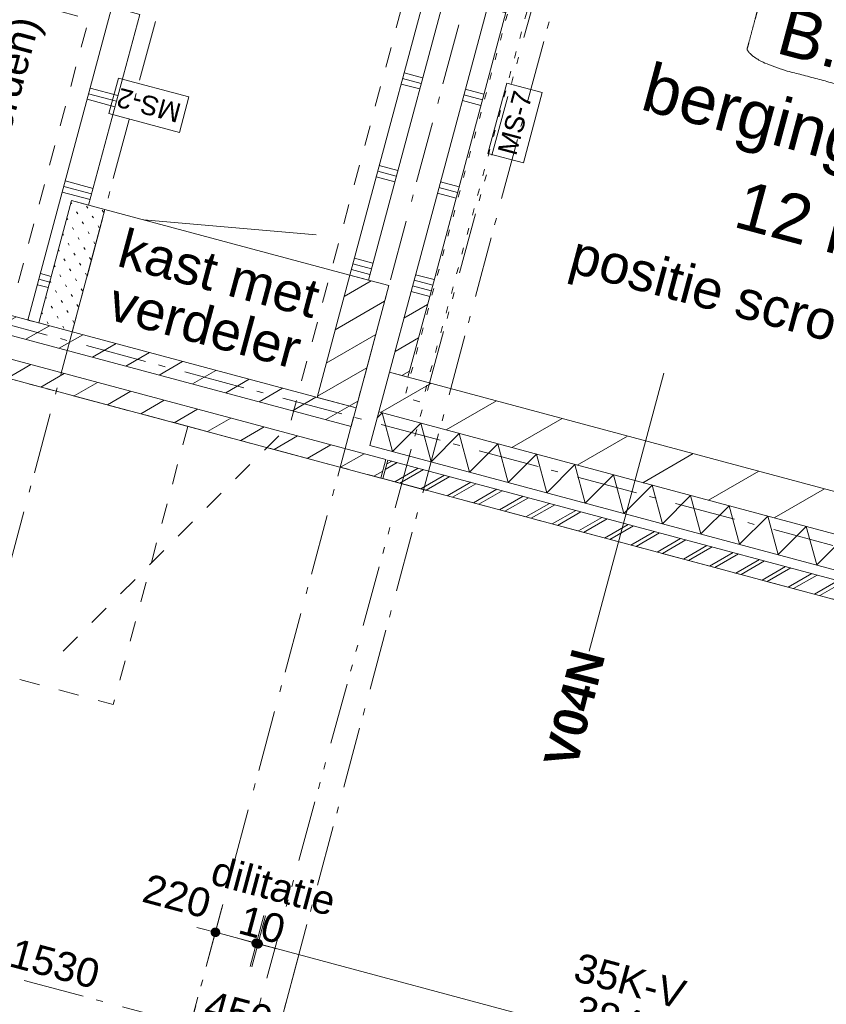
# Model space of a CAD drawing. Header units: millimetres. Extents: x -62314 to 79800, y -34032 to 28340.
# Tile 38 of 85: x 40633 to 44833, y -25594 to -20464. Entities that reach past the tile are written whole.
import ezdxf
from ezdxf.enums import TextEntityAlignment as Align

# ---------------------------------------------------------------- set-up
doc = ezdxf.new("R2010")
doc.units = ezdxf.units.MM
doc.header["$LTSCALE"] = 508
doc.header["$PDMODE"] = 1
doc.header["$PDSIZE"] = -2
for name, pattern in [('Dash Style-1', [0.41664, 0.20828, -0.20836]), ('Dash Style-5', [0.20828, 0.069425, -0.138855]), ('Dash Style-6', [1.04164, 0.625, -0.20828, 0.06943, -0.13893]), ('Dash Style-8', [1.25, 0.625, -0.20828, 0.06943, -0.13893, 0.06943, -0.13893])]:
    doc.linetypes.add(name, pattern=pattern)
doc.layers.get('0').update_dxf_attribs({"lineweight": 0})
doc.layers.get('DEFPOINTS').update_dxf_attribs({"lineweight": 0})
for name, color, linetype, lineweight in [('(00) tekening-bovenliggend', 8, 'Dash Style-1', 0), ('(00) tekening-stramien-algemeen', 7, 'Dash Style-6', 0), ('(00) tekening-verwijzing', 33, 'Fence_Line', 0), ('(00) tekst-algemeen', 8, 'Continuous', 0), ('(00) tekst-ruimtenummer-algemeen', 8, 'Continuous', 0), ('(00) tekst-ruimtenummer-gradering', 8, 'Continuous', 0), ('(00) tekst-symbool', 8, 'Continuous', 0), ('(00) tekst-tekening verwijzing', 8, 'Continuous', 0), ('(02) sloop-demarcatielijn', 5, 'Dash Style-1', 0), ('(04) bouwaanvraag-brandweer-bestaand-WBDBO', 142, 'Dash Style-1', 0), ('(21) buitenwanden-bestaand', 7, 'Continuous', 0), ('(21) buitenwanden-X baksteen_metselwerk', 92, 'Continuous', 0), ('(22) binnenwanden-X kalkzandsteen', 1, 'Continuous', 0), ('(22) binnenwanden-X metal stud _', 92, 'Continuous', 0), ('(28) hoofddraagconstructie-beton', 96, 'Continuous', 0), ('(28) hoofddraagconstructie-bovenliggend', 1, 'Dash Style-5', 0), ('(8_) losse inventaris-(82) interieur', 1, 'Dash Style-1', 0), ('(__) constructies_materialen-K isolatie', 8, 'Continuous', 0), ('Dimension', 7, 'Continuous', 0), ('None', 7, 'Continuous', 0)]:
    doc.layers.add(name, color=color, linetype=linetype, lineweight=lineweight)
doc.styles.add('Arial', font='Arial')
doc.styles.add('Arial Bold (bold)', font='Arial Bold')
doc.styles.add('Arial Italic (italic)', font='Arial Italic')
doc.styles.add('Helvetica', font='Helvetica')
doc.linetypes.add('Fence_Line', pattern='A,0,[1,Fence_Line.shx,S=0.19685,R=0,X=0,Y=-0.441942],-5', length=5)
doc.dimstyles.new('KE __', dxfattribs={"dimtxt": 75.447591, "dimasz": 50.074463, "dimexe": 125, "dimexo": 500, "dimgap": 25, "dimtad": 1, "dimdec": 1, "dimtxsty": 'Arial', "dimblk": 'DOT', "dimblk1": 'DOT', "dimblk2": 'DOT', "dimcen": 0, "dimdle": 100, "dimazin": 0, "dimtfac": 0.8, "dimtdec": 1, "dimtix": 1, "dimtmove": 0, "dimatfit": 0, "dimldrblk": 'DOT', "dimfxl": 150, "dimfxlon": 1, "dimfrac": 2, "dimtolj": 1, "dimarcsym": 0})
pattern_1 = [(45, (0, 0), (-89.80256, 89.80256), [])]
pattern_2 = [(0, (0, 0), (3e-14, -500), []), (0, (2e-15, -30), (3e-14, -500), []), (0, (4e-15, -60), (3e-14, -500), [])]

# ---------------------------------------------------------------- blocks, each defined once
blk = doc.blocks.new('(00)-1-ruimtenummer-200')
at = {"layer": '(00) tekst-ruimtenummer-algemeen', "color": 17, "lineweight": 0, "transparency": 33554687}
blk.add_open_spline([(433.3, 618), (491.4, 618), (591.9, 600.3), (650, 569.8), (650, 420.4), (650, 271.1), (591.9, 240.5), (491.4, 222.9), (0, 222.9), (-491.4, 222.9), (-591.9, 240.5), (-650, 271.1), (-650, 420.4), (-650, 569.8), (-591.9, 600.3), (-491.4, 618), (-14.5, 618), (433.3, 618)], degree=2, knots=[0, 0, 0, 0.013296, 0.026591, 0.039887, 0.251662, 0.264958, 0.278253, 0.291549, 0.503324, 0.51662, 0.529915, 0.543211, 0.754986, 0.768281, 0.781577, 0.794873, 1, 1, 1], dxfattribs=at)
at = {"layer": 'None', "color": 2, "linetype": 'Continuous', "lineweight": 0}
blk.add_point((0, 0), dxfattribs=at)
at = {"layer": '(00) tekst-ruimtenummer-algemeen', "color": 17, "transparency": 33554687, "style": 'Arial'}
for tag, p in [('nummer', (0, 222.9)), ('naam', (0, -243.4)), ('oppervlak', (0, -709.7))]:
    blk.add_attdef(tag, text='', height=251.5, dxfattribs=at).set_placement(p, align=Align.BOTTOM_CENTER)
at = {"layer": '(00) tekst-ruimtenummer-gradering', "color": 17, "transparency": 33554687, "style": 'Arial Italic (italic)'}
blk.add_attdef('personen', text='', height=251.5, dxfattribs=at).set_placement((0, -875.7), align=Align.TOP_CENTER)
at = {"layer": 'None', "color": 0, "flags": 1}
blk.add_attdef('klasse', (-1353.2, -1667.4), '', height=251.5, dxfattribs=at)
blk = doc.blocks.new('MS 7 - 150mm _ 60min _ 25db')
at = {"layer": '(00) tekst-symbool', "color": 17, "lineweight": 0, "transparency": 33554687, "flags": 128}
blk.add_lwpolyline([(-189.7, 95.6), (189.7, 95.6), (189.7, -95.6), (-189.7, -95.6)], close=True, dxfattribs=at)
at = {"layer": '(00) tekst-symbool', "color": 17, "transparency": 33554687, "insert": (0, 0), "char_height": 100.6, "attachment_point": 5, "line_spacing_factor": 0.836574, "style": 'Helvetica'}
blk.add_mtext('MS-7', dxfattribs=at)
blk = doc.blocks.new('MS 2 - 150mm _ geen')
at = {"layer": '(00) tekst-symbool', "color": 17, "lineweight": 0, "transparency": 33554687, "flags": 128}
blk.add_lwpolyline([(-189.7, 95.6), (189.7, 95.6), (189.7, -95.6), (-189.7, -95.6)], close=True, dxfattribs=at)
at = {"layer": '(00) tekst-symbool', "color": 17, "transparency": 33554687, "insert": (0, 0), "char_height": 100.6, "attachment_point": 5, "line_spacing_factor": 0.836574, "style": 'Helvetica'}
blk.add_mtext('MS-2', dxfattribs=at)
blk = doc.blocks.new('Group-40-1')
at = {"layer": 'None', "color": 17, "transparency": 33554687}
for name, p, rotation in [('MS 7 - 150mm _ 60min _ 25db', (47445.6, 1968.2), 90), ('MS 2 - 150mm _ geen', (45580.4, 1564.1), 180)]:
    blk.add_blockref(name, p, dxfattribs=dict(at, rotation=rotation))
blk = doc.blocks.new('Isolatie Object-2')
at = {"layer": '(__) constructies_materialen-K isolatie', "color": 2, "lineweight": 0, "transparency": 33554687, "flags": 128}
blk.add_lwpolyline([(0, 90), (3967, 90), (3967, -90), (0, -90)], close=True, dxfattribs=at)
blk.add_lwpolyline([(0, -90), (103.9, 90), (207.8, -90), (207.8, -90), (311.8, 90), (415.7, -90), (415.7, -90), (519.6, 90), (623.5, -90), (623.5, -90), (727.5, 90), (831.4, -90), (831.4, -90), (935.3, 90), (1039.2, -90), (1039.2, -90), (1143.2, 90), (1247.1, -90), (1247.1, -90), (1351, 90), (1454.9, -90), (1454.9, -90), (1558.8, 90), (1662.8, -90), (1662.8, -90), (1766.7, 90), (1870.6, -90), (1870.6, -90), (1974.5, 90), (2078.5, -90), (2078.5, -90), (2182.4, 90), (2286.3, -90), (2286.3, -90), (2390.2, 90), (2494.2, -90), (2494.2, -90), (2598.1, 90), (2702, -90), (2702, -90), (2805.9, 90), (2909.9, -90), (2909.9, -90), (3013.8, 90), (3117.7, -90), (3117.7, -90), (3221.6, 90), (3325.5, -90), (3325.5, -90), (3429.5, 90), (3533.4, -90), (3533.4, -90), (3637.3, 90), (3741.2, -90), (3741.2, -90), (3845.2, 90), (3949.1, -90), (3967, -59)], dxfattribs=at)
blk = doc.blocks.new('_Dot')
at = {"color": 0, "linetype": 'ByBlock', "lineweight": -2}
blk.add_line((-0.5, 0), (-1, 0), dxfattribs=at)
at = {"color": 0, "linetype": 'ByBlock', "const_width": 0.5}
blk.add_lwpolyline([(-0.25, 0, 1), (0.25, 0, 1)], format="xyb", close=True, dxfattribs=at)
blk = doc.blocks.new('*D139')
at = {"layer": 'DEFPOINTS', "color": 0, "transparency": 33554687}
for p in [(-230, 0), (-220, 0), (-230, -2508.9)]:
    blk.add_point(p, dxfattribs=at)
at = {"layer": 'Dimension', "color": 0, "lineweight": -2, "transparency": 33554687}
for p, q in [((-230, -2358.9), (-230, -2633.9)), ((-220, -2358.9), (-220, -2633.9)), ((-280.1, -2508.9), (-330.2, -2508.9)), ((-220, -2508.9), (-230, -2508.9)), ((-169.9, -2508.9), (-119.9, -2508.9))]:
    blk.add_line(p, q, dxfattribs=at)
at = {"layer": 'Dimension', "color": 0, "lineweight": -2, "xscale": 50.07446289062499, "yscale": 50.07446289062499, "zscale": 50.07446289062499}
blk.add_blockref('_Dot', (-230, -2508.9), dxfattribs=at)
at = {"layer": 'Dimension', "color": 0, "lineweight": -2, "xscale": 50.07446289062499, "yscale": 50.07446289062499, "zscale": 50.07446289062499, "rotation": 180}
blk.add_blockref('_Dot', (-220, -2508.9), dxfattribs=at)
at = {"layer": 'Dimension', "color": 0, "lineweight": 0, "transparency": 33554687, "insert": (-225, -2408.4), "char_height": 150.9, "attachment_point": 5, "style": 'Helvetica'}
blk.add_mtext('\\A1;10', dxfattribs=at)
blk = doc.blocks.new('*D140')
at = {"layer": 'DEFPOINTS', "color": 0, "transparency": 33554687}
for p in [(-220, 0), (3620, 0), (3620, -2508.9)]:
    blk.add_point(p, dxfattribs=at)
at = {"layer": 'Dimension', "color": 0, "lineweight": -2, "transparency": 33554687}
for p, q in [((-220, -2358.9), (-220, -2633.9)), ((3620, -2358.9), (3620, -2633.9)), ((-169.9, -2508.9), (3569.9, -2508.9))]:
    blk.add_line(p, q, dxfattribs=at)
at = {"layer": 'Dimension', "color": 0, "lineweight": -2, "xscale": 50.07446289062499, "yscale": 50.07446289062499, "zscale": 50.07446289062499, "rotation": 180}
blk.add_blockref('_Dot', (-220, -2508.9), dxfattribs=at)
at = {"layer": 'Dimension', "color": 0, "lineweight": -2, "xscale": 50.07446289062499, "yscale": 50.07446289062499, "zscale": 50.07446289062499}
blk.add_blockref('_Dot', (3620, -2508.9), dxfattribs=at)
at = {"layer": 'Dimension', "color": 0, "lineweight": 0, "transparency": 33554687, "insert": (1700, -2408.4), "char_height": 150.9, "attachment_point": 5, "style": 'Helvetica'}
blk.add_mtext('\\A1;3840', dxfattribs=at)
blk = doc.blocks.new('*D141')
at = {"layer": 'DEFPOINTS', "color": 0, "transparency": 33554687}
for p in [(-450, 0), (-230, 0), (-230, -2508.9)]:
    blk.add_point(p, dxfattribs=at)
at = {"layer": 'Dimension', "color": 0, "lineweight": -2, "transparency": 33554687}
for p, q in [((-450, -2358.9), (-450, -2633.9)), ((-230, -2358.9), (-230, -2633.9)), ((-500.1, -2508.9), (-550.1, -2508.9)), ((-450, -2508.9), (-230, -2508.9)), ((-179.9, -2508.9), (-129.9, -2508.9))]:
    blk.add_line(p, q, dxfattribs=at)
at = {"layer": 'Dimension', "color": 0, "lineweight": -2, "xscale": 50.07446289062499, "yscale": 50.07446289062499, "zscale": 50.07446289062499}
blk.add_blockref('_Dot', (-450, -2508.9), dxfattribs=at)
at = {"layer": 'Dimension', "color": 0, "lineweight": -2, "xscale": 50.07446289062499, "yscale": 50.07446289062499, "zscale": 50.07446289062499, "rotation": 180}
blk.add_blockref('_Dot', (-230, -2508.9), dxfattribs=at)
at = {"layer": 'Dimension', "color": 0, "lineweight": 0, "transparency": 33554687, "insert": (-692.1, -2379.1), "char_height": 150.9, "attachment_point": 5, "style": 'Helvetica'}
blk.add_mtext('\\A1;220', dxfattribs=at)
blk = doc.blocks.new('Group-175-1')
at = {"layer": '(00) tekening-verwijzing', "color": 7, "linetype": 'Continuous', "lineweight": 0, "transparency": 33554687}
blk.add_line((-119797.3, -66068.2), (-119409.1, -64619.3), dxfattribs=at)
at = {"layer": '(00) tekst-tekening verwijzing', "color": 17, "insert": (-119797.3, -66068.2), "char_height": 176.04, "attachment_point": 6, "rotation": 75.6046, "line_spacing_factor": 0.963327, "style": 'Arial Bold (bold)'}
blk.add_mtext('V04N', dxfattribs=at)
blk = doc.blocks.new('Group-195-1')
at = {"layer": '(00) tekening-stramien-algemeen', "color": 2, "lineweight": 0, "transparency": 33554687}
for p, q in [((71038, -10800), (-1886.1, -10800)), ((71038, -11070), (-1886.1, -11070))]:
    blk.add_line(p, q, dxfattribs=at)
blk = doc.blocks.new('*D395')
at = {"layer": '(00) tekening-stramien-algemeen', "color": 0, "lineweight": -2, "transparency": 33554687}
for p, q in [((50510, -350), (50510, -625)), ((47210, -500), (47210, -625)), ((50459.9, -500), (47260.1, -500))]:
    blk.add_line(p, q, dxfattribs=at)
at = {"layer": 'DEFPOINTS', "color": 0, "transparency": 33554687}
for p in [(50510, 2785.4), (47210, 0), (47210, -500)]:
    blk.add_point(p, dxfattribs=at)
at = {"layer": '(00) tekening-stramien-algemeen', "color": 0, "lineweight": -2, "xscale": 50.07446289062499, "yscale": 50.07446289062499, "zscale": 50.07446289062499, "rotation": 180}
blk.add_blockref('_Dot', (47210, -500), dxfattribs=at)
at = {"layer": '(00) tekening-stramien-algemeen', "color": 0, "lineweight": -2, "xscale": 50.07446289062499, "yscale": 50.07446289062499, "zscale": 50.07446289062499}
blk.add_blockref('_Dot', (50510, -500), dxfattribs=at)
at = {"layer": '(00) tekening-stramien-algemeen', "color": 0, "lineweight": 0, "transparency": 33554687, "insert": (48860, -374.5), "char_height": 150.9, "attachment_point": 5, "style": 'Helvetica'}
blk.add_mtext('\\A1;3300', dxfattribs=at)
blk = doc.blocks.new('*D396')
at = {"layer": '(00) tekening-stramien-algemeen', "color": 0, "lineweight": -2, "transparency": 33554687}
for p, q in [((46760, -350), (46760, -625)), ((47210, -350), (47210, -625)), ((46709.9, -500), (46659.9, -500)), ((47210, -500), (46760, -500)), ((47260.1, -500), (47310.2, -500))]:
    blk.add_line(p, q, dxfattribs=at)
at = {"layer": 'DEFPOINTS', "color": 0, "transparency": 33554687}
for p in [(46760, 2778.9), (47210, 2778.9), (46760, -500)]:
    blk.add_point(p, dxfattribs=at)
at = {"layer": '(00) tekening-stramien-algemeen', "color": 0, "lineweight": -2, "xscale": 50.07446289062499, "yscale": 50.07446289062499, "zscale": 50.07446289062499}
blk.add_blockref('_Dot', (46760, -500), dxfattribs=at)
at = {"layer": '(00) tekening-stramien-algemeen', "color": 0, "lineweight": -2, "xscale": 50.07446289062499, "yscale": 50.07446289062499, "zscale": 50.07446289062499, "rotation": 180}
blk.add_blockref('_Dot', (47210, -500), dxfattribs=at)
at = {"layer": '(00) tekening-stramien-algemeen', "color": 0, "lineweight": 0, "transparency": 33554687, "insert": (46985, -374.6), "char_height": 150.9, "attachment_point": 5, "style": 'Helvetica'}
blk.add_mtext('\\A1;450', dxfattribs=at)
blk = doc.blocks.new('*D402')
at = {"layer": '(00) tekening-stramien-algemeen', "color": 0, "lineweight": -2, "transparency": 33554687}
for p, q in [((45230, -350), (45230, -625)), ((46760, -350), (46760, -625)), ((46709.9, -500), (45280.1, -500))]:
    blk.add_line(p, q, dxfattribs=at)
at = {"layer": 'DEFPOINTS', "color": 0, "transparency": 33554687}
for p in [(45230, 2778.9), (46760, 2778.8), (45230, -500)]:
    blk.add_point(p, dxfattribs=at)
at = {"layer": '(00) tekening-stramien-algemeen', "color": 0, "lineweight": -2, "xscale": 50.07446289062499, "yscale": 50.07446289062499, "zscale": 50.07446289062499, "rotation": 180}
blk.add_blockref('_Dot', (45230, -500), dxfattribs=at)
at = {"layer": '(00) tekening-stramien-algemeen', "color": 0, "lineweight": -2, "xscale": 50.07446289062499, "yscale": 50.07446289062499, "zscale": 50.07446289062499}
blk.add_blockref('_Dot', (46760, -500), dxfattribs=at)
at = {"layer": '(00) tekening-stramien-algemeen', "color": 0, "lineweight": 0, "transparency": 33554687, "insert": (45995, -374.6), "char_height": 150.9, "attachment_point": 5, "style": 'Helvetica'}
blk.add_mtext('\\A1;1530', dxfattribs=at)
blk = doc.blocks.new('*D403')
at = {"layer": '(00) tekening-stramien-algemeen', "color": 0, "lineweight": -2, "transparency": 33554687}
for p, q in [((43255, -350), (43255, -625)), ((45230, -350), (45230, -625)), ((45179.9, -500), (43305.1, -500))]:
    blk.add_line(p, q, dxfattribs=at)
at = {"layer": 'DEFPOINTS', "color": 0, "transparency": 33554687}
for p in [(43255, 2778.9), (45230, 2778.8), (43255, -500)]:
    blk.add_point(p, dxfattribs=at)
at = {"layer": '(00) tekening-stramien-algemeen', "color": 0, "lineweight": -2, "xscale": 50.07446289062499, "yscale": 50.07446289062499, "zscale": 50.07446289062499, "rotation": 180}
blk.add_blockref('_Dot', (43255, -500), dxfattribs=at)
at = {"layer": '(00) tekening-stramien-algemeen', "color": 0, "lineweight": -2, "xscale": 50.07446289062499, "yscale": 50.07446289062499, "zscale": 50.07446289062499}
blk.add_blockref('_Dot', (45230, -500), dxfattribs=at)
at = {"layer": '(00) tekening-stramien-algemeen', "color": 0, "lineweight": 0, "transparency": 33554687, "insert": (44242.5, -374.6), "char_height": 150.9, "attachment_point": 5, "style": 'Helvetica'}
blk.add_mtext('\\A1;1975', dxfattribs=at)
blk = doc.blocks.new('blok b-v0-gevel_constructie')
at = {"layer": '(21) buitenwanden-X baksteen_metselwerk', "linetype": 'Continuous', "lineweight": 0, "transparency": 33554687}
h = blk.add_hatch(dxfattribs=at)
h.set_pattern_fill('(__)F metselwerk 2', color=253, style=0, pattern_type=2)
h.set_pattern_definition([(45, (0, 0), (70.7107, -70.7107), []), (45, (14.14, -14.14), (70.7107, -70.7107), [])])
h.paths.add_polyline_path([(-220, 100), (-220, 0), (3620, 0), (3620, 100)])
at = {"layer": '(22) binnenwanden-X kalkzandsteen', "linetype": 'Continuous', "lineweight": 0, "transparency": 33554687}
h = blk.add_hatch(dxfattribs=at)
h.set_pattern_fill('(__)F kzs 1_100', color=253, style=0, pattern_type=2)
h.set_pattern_definition([(45, (0, 0), (-176.777, 176.777), [])])
h.paths.add_polyline_path([(3637, 330), (3637, 544), (-330, 544), (-330, 330)])
at = {"layer": '(21) buitenwanden-X baksteen_metselwerk', "color": 7, "lineweight": 0, "transparency": 33554687, "flags": 128}
blk.add_lwpolyline([(-220, 100), (-220, 0), (3620, 0), (3620, 100)], close=True, dxfattribs=at)
at = {"layer": '(22) binnenwanden-X kalkzandsteen', "color": 3, "lineweight": 0, "transparency": 33554687, "flags": 128}
blk.add_lwpolyline([(3637, 330), (3637, 544), (-330, 544), (-330, 330)], close=True, dxfattribs=at)
at = {"layer": '(28) hoofddraagconstructie-bovenliggend', "color": 2, "lineweight": 0, "transparency": 33554687, "flags": 128}
blk.add_lwpolyline([(-220.02, 8370.68), (-125.02, 8370.68), (-125.02, 437.01), (-220.02, 437.01)], close=True, dxfattribs=at)
at = {"layer": '(__) constructies_materialen-K isolatie', "color": 2, "rotation": 180}
blk.add_blockref('Isolatie Object-2', (3637, 240), dxfattribs=at)
at = {"layer": 'None', "color": 17, "transparency": 33554687, "char_height": 150.895, "attachment_point": 8, "line_spacing_factor": 0.836574, "style": 'Helvetica'}
for s, insert in [('dilitatie', (-220, -2274.3)), ('35K-V', (1700, -2272.21))]:
    blk.add_mtext(s, dxfattribs=dict(at, insert=insert))
at = {"layer": 'Dimension', "color": 17, "lineweight": 0, "transparency": 33554687}
dim = blk.add_linear_dim(base=(-230, -2508.88), p1=(-450, 0), p2=(-230, 0.02), dimstyle='KE __', override={"dimtxt": 150.895182, "dimgap": 25, "dimpost": '<>', "dimtxsty": 'Helvetica', "dimtix": 0, "dimtmove": 2}, dxfattribs=at)
dim.commit()
dim.dimension.update_dxf_attribs({"geometry": '*D141', "text_midpoint": (-692.12, -2379.1), "dimtype": 160})
for base, p2, picture, middle in [((-230, -2508.88), (-230, 0.02), '*D139', (-225, -2408.43)), ((3620, -2508.88), (3620, 0), '*D140', (1700, -2408.43))]:
    dim = blk.add_linear_dim(base=base, p1=(-220, 0), p2=p2, dimstyle='KE __', override={"dimtxt": 150.895182, "dimgap": 25, "dimpost": '<>', "dimtxsty": 'Helvetica', "dimtmove": 2}, dxfattribs=at)
    dim.commit()
    dim.dimension.update_dxf_attribs({"geometry": picture, "text_midpoint": middle})
blk = doc.blocks.new('blok B 00')
at = {"layer": '(21) buitenwanden-bestaand', "linetype": 'Continuous', "lineweight": 0, "transparency": 33554687}
h = blk.add_hatch(dxfattribs=at)
h.set_pattern_fill('Brick', style=0, pattern_type=2)
h.set_pattern_definition(pattern_1)
h.paths.add_polyline_path([(47030, 980), (46820, 980), (46820, 320), (47030, 320)])
h = blk.add_hatch(dxfattribs=at)
h.set_pattern_fill('Brick', style=0, pattern_type=2)
h.set_pattern_definition(pattern_1)
h.paths.add_polyline_path([(47250, 980), (47150, 980), (47150, 544), (47250, 544)])
h = blk.add_hatch(dxfattribs=at)
h.set_pattern_fill('Brick', style=0, pattern_type=2)
h.set_pattern_definition(pattern_1)
h.paths.add_polyline_path([(47030, 320), (42895.6, 320), (42895.6, 220), (47030, 220)])
h = blk.add_hatch(dxfattribs=at)
h.set_pattern_fill('Brick', style=0, pattern_type=2)
h.set_pattern_definition(pattern_1)
h.paths.add_polyline_path([(47250, 100), (42924.6, 100), (42924.6, 0), (47250, 0)])
at = {"layer": '(22) binnenwanden-X metal stud _', "linetype": 'Continuous', "lineweight": 0}
h = blk.add_hatch(dxfattribs=at)
h.set_pattern_fill('(__) metal stud-_ 1_100-1', color=253, style=0, pattern_type=2)
h.set_pattern_definition(pattern_2)
h.paths.add_polyline_path([(45411.8, 7203.6), (45411.8, 8215.1), (45261.8, 8215.1), (45261.8, 320), (45320, 320), (45320, 980), (45411.8, 980), (45411.8, 2008), (45320, 2008), (45320, 7203.6)])
at = {"layer": '(22) binnenwanden-X metal stud _', "linetype": 'Continuous', "lineweight": 0, "transparency": 33554687}
h = blk.add_hatch(dxfattribs=at)
h.set_pattern_fill('(__) metal stud-_ 1_100-1', color=253, style=0, pattern_type=2)
h.set_pattern_definition(pattern_2)
h.paths.add_polyline_path([(46920, 2970), (46820, 2970), (46820, 980), (46920, 980)])
h = blk.add_hatch(dxfattribs=at)
h.set_pattern_fill('(__) metal stud-_ 1_100-1', color=253, style=0, pattern_type=2)
h.set_pattern_definition(pattern_2)
h.paths.add_polyline_path([(47250, 2970), (47150, 2970), (47150, 980), (47250, 980)])
at = {"layer": '(28) hoofddraagconstructie-beton', "linetype": 'Continuous', "lineweight": 0, "transparency": 33554687}
h = blk.add_hatch(dxfattribs=at)
h.set_pattern_fill('1_100 beton', color=9, style=0, pattern_type=2)
h.set_pattern_definition([(-45, (500, 0), (-42.42641, -42.42641), [12, -48])])
h.paths.add_polyline_path([(45500, 980), (45320, 980), (45320, 320), (45500, 320)])
at = {"layer": '(00) tekening-bovenliggend', "color": 17, "lineweight": 0, "transparency": 33554687, "flags": 128}
blk.add_lwpolyline([(37525.4, 0), (46209.4, 0), (46209.4, -1500), (37525.4, -1500)], close=True, dxfattribs=at)
at = {"layer": '(04) bouwaanvraag-brandweer-bestaand-WBDBO', "color": 6, "lineweight": 0, "transparency": 33554687, "flags": 128}
blk.add_lwpolyline([(45885.2, -1299.1), (46720, 146.8), (46720, 8620.6), (50641, 8620.6), (50641, 11241.4), (48160.6, 11241.4), (47980.5, 13805.2), (52571.7, 14829.3), (51852, 25090.9), (47202.6, 23835.3), (46930.9, 27708.7)], dxfattribs=at)
at = {"layer": '(21) buitenwanden-bestaand', "color": 1, "lineweight": 0, "transparency": 33554687, "flags": 128}
for points in [[(47030, 980), (46820, 980), (46820, 320), (47030, 320)], [(47250, 980), (47150, 980), (47150, 544), (47250, 544)], [(47030, 320), (42895.6, 320), (42895.6, 220), (47030, 220)], [(47250, 100), (42924.6, 100), (42924.6, 0), (47250, 0)]]:
    blk.add_lwpolyline(points, close=True, dxfattribs=at)
at = {"layer": '(22) binnenwanden-X metal stud _', "color": 7, "lineweight": 0, "flags": 128}
blk.add_lwpolyline([(45411.8, 7203.6), (45411.8, 8215.1), (45261.8, 8215.1), (45261.8, 320), (45320, 320), (45320, 980), (45411.8, 980), (45411.8, 2008), (45320, 2008), (45320, 7203.6)], close=True, dxfattribs=at)
at = {"layer": '(22) binnenwanden-X metal stud _', "color": 7, "lineweight": 0, "transparency": 33554687, "flags": 128}
for points in [[(46920, 2970), (46820, 2970), (46820, 980), (46920, 980)], [(47250, 2970), (47150, 2970), (47150, 980), (47250, 980)]]:
    blk.add_lwpolyline(points, close=True, dxfattribs=at)
at = {"layer": '(28) hoofddraagconstructie-beton', "color": 3, "lineweight": 0, "transparency": 33554687, "flags": 128}
blk.add_lwpolyline([(45500, 980), (45320, 980), (45320, 320), (45500, 320)], close=True, dxfattribs=at)
at = {"layer": '(8_) losse inventaris-(82) interieur', "color": 17, "linetype": 'Dash Style-1', "lineweight": 0, "transparency": 33554687, "flags": 128}
blk.add_lwpolyline([(44361.8, 1916.7), (45161.8, 1916.7), (45161.8, 420), (44361.8, 420)], close=True, dxfattribs=at)
at = {"layer": 'None', "color": 17, "lineweight": 0, "transparency": 33554687}
for p, q in [((45710, 980), (46596.3, 1136.3)), ((46820, 980), (45500, 980))]:
    blk.add_line(p, q, dxfattribs=at)
at = {"layer": 'None', "color": 17, "transparency": 33554687}
for name, p in [('blok b-v0-gevel_constructie', (47480, 0)), ('Group-40-1', (0, 0))]:
    blk.add_blockref(name, p, dxfattribs=at)
ref = blk.add_blockref('(00)-1-ruimtenummer-200', (49162.7, 2374), dxfattribs=at)
ref.add_attrib('nummer', 'B.0.45', dxfattribs={"layer": '(00) tekst-ruimtenummer-algemeen', "color": 17, "transparency": 33554687, "height": 251.49, "style": 'Arial'}).set_placement((49162.7, 2596.8), align=Align.BOTTOM_CENTER)
ref.add_attrib('naam', 'berging aula 2', dxfattribs={"layer": '(00) tekst-ruimtenummer-algemeen', "color": 17, "transparency": 33554687, "height": 251.492, "style": 'Arial'}).set_placement((49162.7, 2130.6), align=Align.BOTTOM_CENTER)
ref.add_attrib('oppervlak', '12 m2', dxfattribs={"layer": '(00) tekst-ruimtenummer-algemeen', "color": 17, "transparency": 33554687, "height": 251.49, "style": 'Arial'}).set_placement((49162.7, 1664.3), align=Align.BOTTOM_CENTER)
at = {"layer": '(00) tekst-algemeen', "color": 17, "transparency": 33554687, "line_spacing_factor": 0.836574, "style": 'Helvetica'}
for s, insert, char_height, attachment_point in [('positie scrobmachine', (47907.7, 1492.1), 201.194, 1), ('kast met\\Pverdeler', (46160, 913.3), 201.19, 2)]:
    blk.add_mtext(s, dxfattribs=dict(at, insert=insert, char_height=char_height, attachment_point=attachment_point))
at = {"layer": '(8_) losse inventaris-(82) interieur', "color": 17, "transparency": 33554687, "insert": (44761.8, 1170.3), "char_height": 150.895, "attachment_point": 5, "rotation": 90, "line_spacing_factor": 0.836574, "style": 'Helvetica'}
blk.add_mtext('automaten \\P (door derden)', dxfattribs=at)
blk = doc.blocks.new('stramien langs gevel blok B')
at = {"layer": '(00) tekening-stramien-algemeen', "color": 2, "lineweight": 0, "transparency": 33554687, "flags": 128}
for points in [[(46213.4, -1546.2), (46760, -999.6), (46760, 0)], [(47210, 0), (47210, -1000), (47756.5, -1546.4)]]:
    blk.add_lwpolyline(points, dxfattribs=at)
at = {"layer": '(00) tekening-stramien-algemeen', "color": 2, "lineweight": 0, "transparency": 33554687}
for base, p1, p2, picture, middle in [((43255, -500), (45230, 2778.8), (43255, 2778.9), '*D403', (44242.5, -374.6)), ((45230, -500), (46760, 2778.8), (45230, 2778.9), '*D402', (45995, -374.6)), ((46760, -500), (47210, 2778.9), (46760, 2778.9), '*D396', (46985, -374.6)), ((47210, -500), (50510, 2785.4), (47210, 0), '*D395', (48860, -374.5))]:
    dim = blk.add_linear_dim(base=base, p1=p1, p2=p2, dimstyle='KE __', override={"dimtxt": 150.895182, "dimgap": 50, "dimdec": 0, "dimpost": '<>', "dimtxsty": 'Helvetica', "dimtmove": 2}, dxfattribs=at)
    dim.commit()
    dim.dimension.update_dxf_attribs({"geometry": picture, "text_midpoint": middle})
blk = doc.blocks.new('Stramien blok B')
at = {"layer": '(00) tekening-stramien-algemeen', "color": 2, "lineweight": 0, "transparency": 33554687, "flags": 128}
for points in [[(44780.8, -15027.7), (45230, -14578.4), (45230, 1402)], [(46213.4, -15125), (46760, -14578.4), (46760, 1402)], [(47210, 1400.3), (47210, -14578.8), (47756.5, -15125.3)]]:
    blk.add_lwpolyline(points, dxfattribs=at)
at = {"layer": 'None', "color": 17, "transparency": 33554687}
for name, p in [('Group-195-1', (0, 0)), ('stramien langs gevel blok B', (0, -13578.9))]:
    blk.add_blockref(name, p, dxfattribs=at)

msp = doc.modelspace()

# ---------------------------------------------------------------- linework, layer by layer
at = {"layer": '(02) sloop-demarcatielijn', "color": 6, "linetype": 'Dash Style-8', "lineweight": 0, "transparency": 33554687, "flags": 128}
msp.add_lwpolyline([(65697.01, 3895.03), (50131.66, 3895.03), (48241.3, -1429.59), (48109.42, -1923.61), (52836, -3603.34), (51594.85, -9995.55), (46189.71, -9765.74), (46039.2, -10377.27), (41810.26, -25856.04)], dxfattribs=at)

# ---------------------------------------------------------------- block references
at = {"layer": 'None', "color": 17, "transparency": 33554687}
for name, p, rotation in [('Stramien blok B', (0, 0), 344.9999645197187), ('blok B 00', (-3125.94, -10622.93), 344.9999999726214)]:
    msp.add_blockref(name, p, dxfattribs=dict(at, rotation=rotation))
msp.add_blockref('Group-175-1', (163395.98, 42314.6), dxfattribs=at)

doc.saveas('drawing.dxf')
